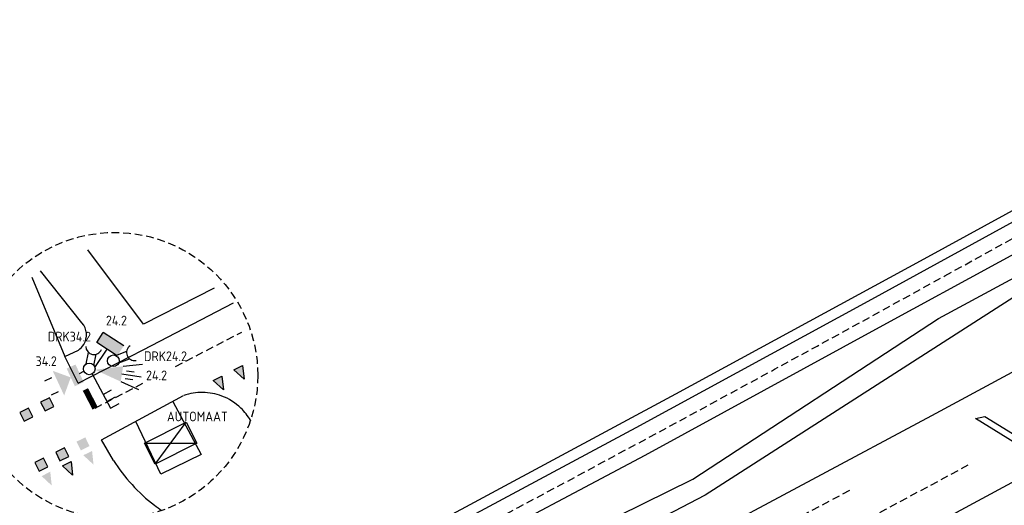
# Model space of a CAD drawing. Header units: metres. Extents: x 146651 to 147236, y 458601 to 459010.
# Tile 21 of 24: x 146930 to 147032, y 458959 to 459009. Entities that reach past the tile are written whole.
import ezdxf
from ezdxf.enums import TextEntityAlignment as Align

# ---------------------------------------------------------------- set-up
doc = ezdxf.new("R2010")
doc.units = ezdxf.units.M
doc.header["$LTSCALE"] = 0.25
doc.linetypes.add('HIDDEN2', pattern=[4.7625, 3.175, -1.5875])
for name, color, linetype in [('INST-T-CODE', 1, 'Continuous'), ('INSTALLATIE', 2, 'Continuous'), ('LUS-T-CODE', 1, 'Continuous'), ('LUSSEN', 7, 'Continuous'), ('MAATVOERING', 7, 'Continuous'), ('MARKERING', 9, 'Continuous'), ('ONDERGROND', 7, 'Continuous')]:
    doc.layers.add(name, color=color, linetype=linetype)
doc.styles.add('I020-1', font='ISO', dxfattribs={"height": 2})
doc.styles.add('I035-0', font='ISOCP.shx', dxfattribs={"height": 1.75})
doc.styles.add('ISO', font='isocp.shx')

# ---------------------------------------------------------------- blocks, each defined once
blk = doc.blocks.new('V_7X1S')
blk.add_lwpolyline([(0, -1), (-4.95, -5.95), (-4.95, -4.95), (0, 0)], close=True)
at = {"layer": 'LUS-T-CODE', "style": 'ISO'}
blk.add_attdef('LUS', text='', height=1, rotation=270, dxfattribs=at).set_placement((-2.07, -5.2), align=Align.MIDDLE)
blk = doc.blocks.new('V_MAST')
blk.add_circle((0, 0), 0.3)
blk = doc.blocks.new('V_20LNT')
for p, q in [((1.7, 0.4), (2.666, 0.659)), ((1.7, 0), (2.7, 0)), ((1.9, 0.2), (2.3, 0.2)), ((1.7, -0.4), (2.666, -0.659)), ((1.9, -0.2), (2.3, -0.2))]:
    blk.add_line(p, q)
blk.add_solid([(0.3, 0), (1.7, 0.4), (1.7, -0.4)])
at = {"layer": 'INST-T-CODE', "style": 'I020-1'}
blk.add_attdef('LNT', text='', height=1, dxfattribs=at).set_placement((4.129, 0), align=Align.MIDDLE)
blk = doc.blocks.new('V_VGLNT')
for p, q in [((0.548, 0), (0.3, 0)), ((1.948, 0.4), (2.348, 0.4)), ((1.948, -0.4), (2.348, -0.4))]:
    blk.add_line(p, q)
for points in [[(1.048, 0), (1.748, 0.7), (1.748, -0.7)], [(0.548, 0.5), (1.048, 0.5), (0.548, -0.5), (1.048, -0.5)]]:
    blk.add_solid(points)
at = {"layer": 'INST-T-CODE', "style": 'I020-1'}
blk.add_attdef('INST', text='', height=1, dxfattribs=at).set_placement((4.115, -0.001), align=Align.MIDDLE)
blk = doc.blocks.new('V_DRK')
for p, q in [((0.22, 0.204), (0.818, 0.204)), ((0.22, -0.204), (0.806, -0.204))]:
    blk.add_line(p, q)
blk.add_arc((1.174, -0.01), 0.416, 101.0729, 258.884)
at = {"layer": 'INST-T-CODE', "style": 'I020-1'}
blk.add_attdef('INST', text='', height=1, dxfattribs=at).set_placement((3.19, -0.003), align=Align.MIDDLE)
blk = doc.blocks.new('V_AUT')
for p, q in [((-1.2, -0.6), (1.2, 0.6)), ((-1.2, 0.6), (1.2, -0.6))]:
    blk.add_line(p, q)
at = {"color": 3}
for p, q in [((-1.2, 0.6), (1.2, 0.6)), ((-1.2, -0.6), (-1.2, 0.6)), ((1.2, 0.6), (1.2, -0.6)), ((1.2, -0.6), (-1.2, -0.6))]:
    blk.add_line(p, q, dxfattribs=at)
at = {"layer": 'INST-T-CODE', "style": 'I020-1'}
blk.add_attdef('INST', (-1.2, 0.893), '', height=1, dxfattribs=at)
blk = doc.blocks.new('V_SECLNT')
for p, q in [((0.3, 0), (2.3, 0)), ((1.5, 0), (1.5, 0.5)), ((1.9, 0), (1.9, 0.5)), ((2.3, 0), (2.3, 0.5))]:
    blk.add_line(p, q)
blk = doc.blocks.new('SVW-VRI_DETECTIE_RADAR')
at = {"color": 0, "linetype": 'ByBlock'}
for p, q in [((1.132, 0.63), (1.746, 0.63)), ((1.132, -0.63), (1.132, 0.63)), ((1.746, -0.63), (1.746, 0.63)), ((0, 0), (1.132, 0))]:
    blk.add_line(p, q, dxfattribs=at)
blk.add_solid([(1.132, -0.63), (1.132, 0.63), (1.746, -0.63), (1.746, 0.63)], dxfattribs=at)
at = {"layer": 'INST-T-CODE', "style": 'I035-0'}
blk.add_attdef('RAD', (2.218, -0.132), '', height=1, dxfattribs=at)

msp = doc.modelspace()

# ---------------------------------------------------------------- hatches: boundary and pattern name
at = {"layer": 'MARKERING'}
for points in [[(146953.31, 458973.71), (146952.42, 458973.26), (146953.48, 458972.3)], [(146951.18, 458972.62), (146950.29, 458972.16), (146951.34, 458971.2)], [(146932.54, 458969.95), (146932.99, 458969.06), (146933.89, 458969.5), (146933.44, 458970.4)], [(146930.4, 458968.88), (146930.85, 458967.98), (146931.74, 458968.43), (146931.29, 458969.32)], [(146936.23, 458965.88), (146936.68, 458964.98), (146937.57, 458965.43), (146937.13, 458966.32)], [(146934.09, 458964.8), (146934.53, 458963.91), (146935.43, 458964.35), (146934.98, 458965.25)], [(146937.83, 458964.92), (146936.93, 458964.48), (146937.98, 458963.51)], [(146931.94, 458963.73), (146932.39, 458962.83), (146933.28, 458963.28), (146932.83, 458964.18)], [(146935.68, 458963.85), (146934.79, 458963.4), (146935.83, 458962.43)], [(146933.53, 458962.78), (146932.64, 458962.33), (146933.68, 458961.36)]]:
    msp.add_hatch(color=256, dxfattribs=at).paths.add_polyline_path(points)

# ---------------------------------------------------------------- linework, layer by layer
at = {"layer": 'MAATVOERING', "linetype": 'HIDDEN2'}
msp.add_circle((146940.15, 458972.69), 14.72, dxfattribs=at)
at = {"layer": 'MARKERING', "linetype": 'HIDDEN2'}
for points in [[(146955.18, 458945.12, 0.005888), (147025.54, 458982.94), (147073.32, 459009.31)], [(147130.24, 459004.65), (147124.04, 459001.07), (147074.49, 458973.39, -0.005232), (146955.06, 458909.63)], [(147130.24, 458978.07, 0.000091), (147073.47, 458953.11), (147059.07, 458946.64), (147012.05, 458924.45), (146975, 458905.99)], [(146959.95, 458927.38, 0.002433), (147027.96, 458963.48)]]:
    msp.add_lwpolyline(points, format="xyb", dxfattribs=at)
for points in [[(146946.42, 458973.63), (146953.23, 458977.16)], [(146938.14, 458969.32), (146943.32, 458972.02)], [(147015.73, 458960.84), (146972.54, 458937.87)]]:
    msp.add_lwpolyline(points, dxfattribs=at)
at = {"layer": 'MARKERING'}
for points in [[(146952.42, 458973.26), (146953.31, 458973.71), (146953.48, 458972.3)], [(146950.29, 458972.16), (146951.18, 458972.62), (146951.34, 458971.2)], [(146932.54, 458969.95), (146932.99, 458969.06), (146933.89, 458969.5), (146933.44, 458970.4)], [(146930.4, 458968.88), (146930.85, 458967.98), (146931.74, 458968.43), (146931.29, 458969.32)], [(146934.09, 458964.8), (146934.53, 458963.91), (146935.43, 458964.35), (146934.98, 458965.25)], [(146931.94, 458963.73), (146932.39, 458962.83), (146933.28, 458963.28), (146932.83, 458964.18)], [(146934.79, 458963.4), (146935.68, 458963.85), (146935.83, 458962.43)]]:
    msp.add_lwpolyline(points, close=True, dxfattribs=at)
at = {"layer": 'MARKERING', "const_width": 0.6}
msp.add_lwpolyline([(146938.14, 458969.32), (146937.14, 458971.25)], dxfattribs=at)
at = {"layer": 'ONDERGROND'}
for p, q in [((147049.15, 458998.76), (147023.39, 458984.67)), ((147024.88, 458978.57), (147046.8, 458990.39)), ((147023.39, 458984.67), (146997.85, 458970.75)), ((146931.65, 458982.81), (146933.92, 458977.3)), ((147034.19, 458981.74), (147000.88, 458960.36)), ((146999.61, 458962.03), (147024.88, 458978.57)), ((146933.92, 458977.3), (146935.03, 458974.63)), ((146936.41, 458971.89), (146935.03, 458974.63)), ((146938.8, 458966.07), (146947.25, 458970.62)), ((146997.85, 458970.75), (146972.59, 458957.17)), ((146954.11, 458968.09), (146954.12, 458968.07)), ((146940.04, 458963.95), (146938.8, 458966.07)), ((146985.5, 458955.06), (146999.61, 458962.03)), ((147000.88, 458960.36), (146986.14, 458952.71))]:
    msp.add_line(p, q, dxfattribs=at)
for points in [[(146935.79, 458936.74), (146952.4, 458945.36), (146962.25, 458950.44), (146973.53, 458956.46), (146993.78, 458967.33), (147018.04, 458980.54), (147041.87, 458993.61), (147068.34, 459008.11), (147070.5, 459009.31)], [(147076.67, 459009.31), (147069.32, 459005.2), (147043.09, 458990.87), (147019.18, 458977.82), (146994.68, 458964.44), (146975.04, 458954.01), (146956.56, 458944.11), (146942.78, 458936.87)], [(147098.33, 459009.31), (147075.39, 458996.47), (147048.07, 458981.44), (147024.16, 458968.52), (146999.55, 458955.37), (146979.35, 458944.68), (146956.14, 458932.59), (146944.57, 458926.58)], [(146950.4, 458981.69), (146943.11, 458977.96), (146937.41, 458985.62)], [(146943.07, 458975.34), (146952.38, 458980.17)], [(146936.41, 458971.89), (146943.07, 458975.34)], [(146946.14, 458970.02), (146949.05, 458964.56), (146944.89, 458962.54), (146942.32, 458967.96)]]:
    msp.add_lwpolyline(points, dxfattribs=at)
for points in [[(146950.53, 458914.82), (146985.83, 458933.2, 0.006117), (146987.32, 458933.96, 0.006117), (146988.8, 458934.75, 0.005469), (146990.1, 458935.49, 0.005469), (146991.38, 458936.26), (147026.77, 458958.63), (147047.19, 458969.65), (147065.13, 458979.45), (147087.51, 458991.85), (147112.42, 459005.74), (147118.7, 459009.31)], [(146935.03, 458974.63), (146936.43, 458975.3, 0.103659), (146936.97, 458975.88, 0.323207), (146936.79, 458978.12), (146932.51, 458983.47)]]:
    msp.add_lwpolyline(points, format="xyb", dxfattribs=at)
for centre, radius, start, end in [((146949.15, 458965.19), 5.75, 89.3563, 109.2735), ((146949.15, 458965.19), 5.75, 69.439, 89.3563), ((146949.15, 458965.19), 5.75, 45.992, 69.439), ((146949.15, 458965.19), 5.75, 30.0966, 45.992), ((146955.15, 458973.5), 17.88, 212.2747, 222.3586), ((146955.15, 458973.5), 17.88, 222.3586, 232.4426), ((146955.15, 458973.5), 17.88, 232.4426, 235.3242)]:
    msp.add_arc(centre, radius, start, end, dxfattribs=at)

# ---------------------------------------------------------------- block references
at = {"layer": 'INSTALLATIE'}
ref = msp.add_blockref('SVW-VRI_DETECTIE_RADAR', (146938.13, 458973.51), dxfattribs=dict(at, xscale=2, yscale=2, zscale=5.999999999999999, rotation=56.90083319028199))
ref.add_attrib('RAD', '24.2', (146939.25, 458977.84), dxfattribs={"layer": 'INST-T-CODE', "height": 1, "style": 'ISO'})
ref = msp.add_blockref('V_DRK', (146937.54, 458973.37), dxfattribs=dict(at, xscale=2, yscale=2, zscale=2, rotation=78.65857846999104))
ref.add_attrib('INST', 'DRK34.2', dxfattribs={"layer": 'INST-T-CODE', "height": 1, "style": 'ISO'}).set_placement((146935.49, 458976.69), align=Align.MIDDLE)
ref = msp.add_blockref('V_DRK', (146940.02, 458974.2), dxfattribs=dict(at, xscale=2, yscale=2, zscale=2, rotation=21.66879428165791))
ref.add_attrib('INST', 'DRK24.2', dxfattribs={"layer": 'INST-T-CODE', "height": 1, "style": 'ISO'}).set_placement((146945.38, 458974.67), align=Align.MIDDLE)
ref = msp.add_blockref('V_VGLNT', (146937.54, 458973.37), dxfattribs=dict(at, xscale=2, yscale=2, zscale=2, rotation=204.8771228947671))
ref.add_attrib('INST', '34.2', dxfattribs={"layer": 'INST-T-CODE', "height": 1, "style": 'ISO'}).set_placement((146933.11, 458974.16), align=Align.MIDDLE)
ref = msp.add_blockref('V_20LNT', (146937.54, 458973.37), dxfattribs=dict(at, xscale=1.999999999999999, yscale=1.999999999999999, zscale=1.999999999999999, rotation=351.1579172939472))
ref.add_attrib('LNT', '24.2', dxfattribs={"layer": 'INST-T-CODE', "height": 1, "style": 'ISO'}).set_placement((146944.46, 458972.7), align=Align.MIDDLE)
at = {"layer": 'INSTALLATIE', "xscale": 2, "yscale": 2, "zscale": 2}
for p in [(146940.02, 458974.2), (146937.54, 458973.37)]:
    msp.add_blockref('V_MAST', p, dxfattribs=at)
at = {"layer": 'INSTALLATIE', "linetype": 'HIDDEN2', "xscale": 2, "yscale": 2, "zscale": 2, "rotation": 298.3007557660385}
msp.add_blockref('V_SECLNT', (146937.54, 458973.37), dxfattribs=at)
at = {"layer": 'INSTALLATIE'}
ref = msp.add_blockref('V_AUT', (146945.91, 458965.72), dxfattribs=dict(at, xscale=2, yscale=2, zscale=2, rotation=26.62081917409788))
ref.add_attrib('INST', 'AUTOMAAT', (146945.53, 458967.97), dxfattribs={"layer": 'INST-T-CODE', "height": 1, "style": 'ISO'})
at = {"layer": 'LUSSEN'}
ref = msp.add_blockref('V_7X1S', (147028.69, 458968.25), dxfattribs=dict(at, rotation=103.3322285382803))
ref.add_attrib('LUS', 'D8.5', dxfattribs={"layer": 'LUS-T-CODE', "height": 1, "style": 'ISO'}).set_placement((147033.7, 458968.06), align=Align.MIDDLE)

doc.saveas('drawing.dxf')
